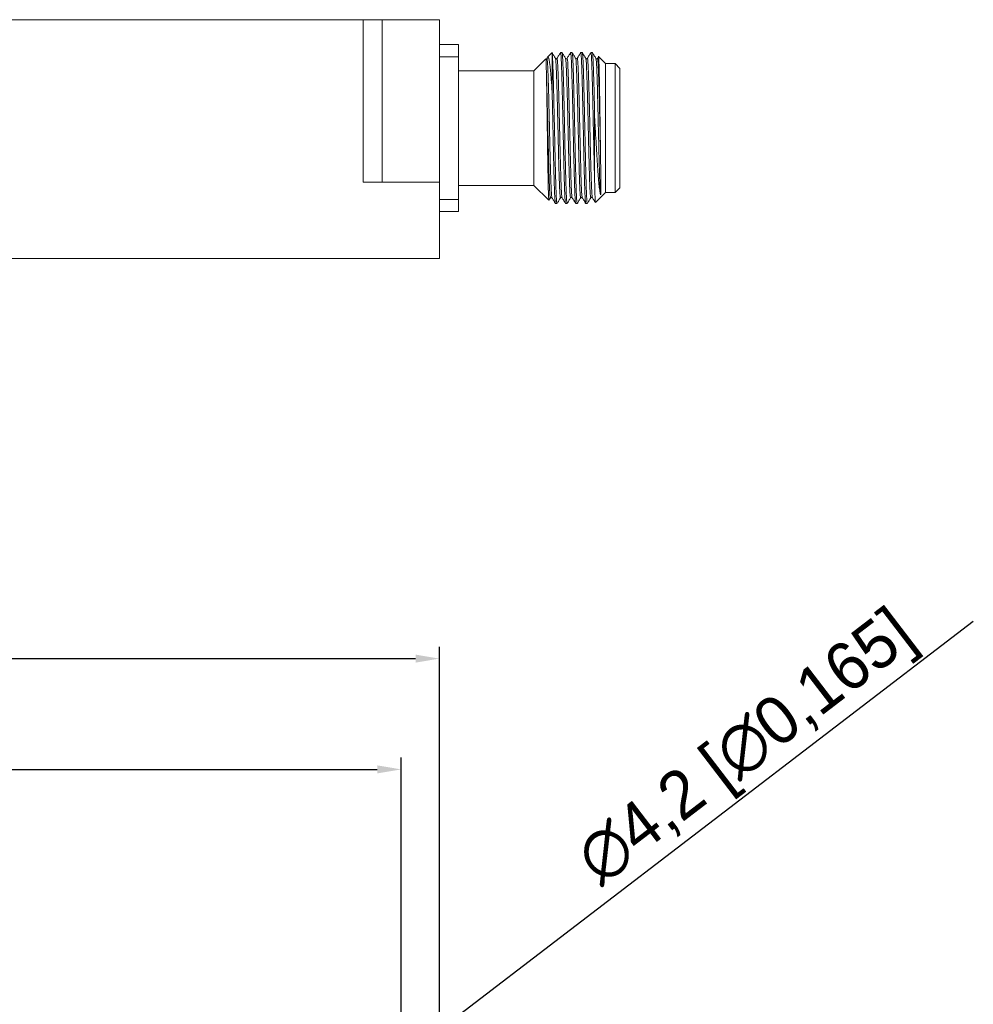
# Model space of a CAD drawing. Header units: millimetres. Extents: x 12 to 566, y 52 to 356.
# Tile 7 of 9: x 233 to 333, y 253 to 356. Entities that reach past the tile are written whole.
import ezdxf

# ---------------------------------------------------------------- set-up
doc = ezdxf.new("R2010")
doc.units = ezdxf.units.MM
doc.header["$PDSIZE"] = -1
doc.dimstyles.new('ISO-25', dxfattribs={"dimtxt": 2.5, "dimasz": 2.5, "dimexe": 1.25, "dimexo": 0.625, "dimtad": 1, "dimtxsty": 'Standard', "dimcen": 2.5, "dimadec": 0, "dimazin": 0, "dimtfac": 1, "dimtmove": 0, "dimatfit": 3, "dimfxl": 1, "dimarcsym": 0})

# ---------------------------------------------------------------- blocks, each defined once
blk = doc.blocks.new('*D5')
at = {"color": 0, "lineweight": -2, "transparency": 16777216}
for p, q in [((116.69, 251.66), (116.69, 290.23)), ((276.69, 251.66), (276.69, 290.23)), ((119.19, 288.98), (274.19, 288.98))]:
    blk.add_line(p, q, dxfattribs=at)
at = {"color": 0, "transparency": 16777216}
for points in [[(119.19, 289.4), (119.19, 288.56), (116.69, 288.98)], [(274.19, 289.4), (274.19, 288.56), (276.69, 288.98)]]:
    blk.add_solid(points, dxfattribs=at)
at = {"layer": 'Defpoints', "color": 0, "transparency": 16777216}
for p in [(276.69, 288.98), (116.69, 251.04), (276.69, 251.04)]:
    blk.add_point(p, dxfattribs=at)
at = {"color": 0, "transparency": 16777216, "insert": (196.69, 292.52), "char_height": 2.5, "attachment_point": 5}
blk.add_mtext('{\\H2x;160 [6,299]}', dxfattribs=at)
blk = doc.blocks.new('*D6')
at = {"color": 0, "lineweight": -2, "transparency": 16777216}
for p, q in [((120.69, 247.66), (120.69, 278.63)), ((272.69, 247.66), (272.69, 278.63)), ((123.19, 277.38), (270.19, 277.38))]:
    blk.add_line(p, q, dxfattribs=at)
at = {"color": 0, "transparency": 16777216}
for points in [[(123.19, 277.8), (123.19, 276.96), (120.69, 277.38)], [(270.19, 277.8), (270.19, 276.96), (272.69, 277.38)]]:
    blk.add_solid(points, dxfattribs=at)
at = {"layer": 'Defpoints', "color": 0, "transparency": 16777216}
for p in [(272.69, 277.38), (120.69, 247.04), (272.69, 247.04)]:
    blk.add_point(p, dxfattribs=at)
at = {"color": 0, "transparency": 16777216, "insert": (196.69, 280.92), "char_height": 2.5, "attachment_point": 5}
blk.add_mtext('{\\H2x;152 [5,984]}', dxfattribs=at)
blk = doc.blocks.new('*D8')
at = {"color": 0, "lineweight": -2, "transparency": 16777216}
for p, q in [((332.58, 292.88), (276.35, 249.83)), ((271.03, 245.76), (274.36, 248.31)), ((269.04, 244.24), (267.06, 242.72))]:
    blk.add_line(p, q, dxfattribs=at)
at = {"color": 0, "transparency": 16777216}
for points in [[(276.09, 250.16), (276.6, 249.5), (274.36, 248.31)], [(268.79, 244.57), (269.29, 243.91), (271.03, 245.76)]]:
    blk.add_solid(points, dxfattribs=at)
at = {"layer": 'Defpoints', "color": 0, "transparency": 16777216}
for p in [(274.36, 248.31), (271.03, 245.76)]:
    blk.add_point(p, dxfattribs=at)
at = {"color": 0, "transparency": 16777216, "insert": (309.09, 279.36), "char_height": 2.5, "attachment_point": 5, "rotation": 37.4376}
blk.add_mtext('{\\H2x;∅4,2 [∅0,165]}', dxfattribs=at)

msp = doc.modelspace()

# ---------------------------------------------------------------- linework, layer by layer
at = {"color": 7, "linetype": 'Continuous', "lineweight": 15}
for p, q in [((203.694, 355.882), (268.694, 355.882)), ((268.694, 355.882), (268.694, 338.882)), ((268.694, 355.882), (270.694, 355.882)), ((270.694, 338.882), (270.694, 355.882)), ((270.694, 355.882), (276.694, 355.882)), ((276.694, 338.882), (276.694, 355.882)), ((278.694, 353.282), (276.694, 353.282)), ((278.694, 351.994), (278.694, 353.282)), ((276.694, 351.994), (278.694, 351.994)), ((278.694, 351.994), (278.694, 337.069)), ((287.844, 351.782), (286.594, 350.532)), ((288.468, 352.405), (287.983, 351.921)), ((288.494, 352.359), (288.483, 352.384)), ((288.494, 348.283), (288.494, 352.359)), ((289.529, 352.432), (289.371, 352.432)), ((290.588, 352.432), (290.429, 352.432)), ((291.646, 352.432), (291.488, 352.432)), ((292.704, 352.432), (292.546, 352.432)), ((293.346, 352.011), (293.233, 351.824)), ((294.094, 351.282), (293.372, 352.004)), ((295.094, 351.282), (294.094, 351.282)), ((294.094, 337.782), (294.094, 351.282)), ((295.594, 350.782), (295.094, 351.282)), ((295.094, 337.782), (295.094, 351.282)), ((295.594, 338.282), (295.594, 350.782)), ((286.594, 350.532), (278.694, 350.532)), ((286.594, 338.532), (286.594, 350.532)), ((292.944, 345.7), (292.944, 338.911)), ((268.694, 338.882), (276.694, 338.882)), ((276.694, 338.882), (276.694, 330.882)), ((278.694, 338.532), (286.594, 338.532)), ((286.594, 338.532), (288.132, 336.993)), ((295.094, 337.782), (295.594, 338.282)), ((288.157, 336.981), (288.313, 337.238)), ((293.04, 336.728), (294.094, 337.782)), ((294.094, 337.782), (295.094, 337.782)), ((278.694, 337.069), (276.694, 337.069)), ((278.694, 335.782), (278.694, 337.069)), ((288.842, 336.632), (289, 336.632)), ((289.9, 336.632), (290.059, 336.632)), ((290.959, 336.632), (291.117, 336.632)), ((292.017, 336.632), (292.175, 336.632)), ((276.694, 335.782), (278.694, 335.782)), ((276.694, 330.882), (116.694, 330.882))]:
    msp.add_line(p, q, dxfattribs=at)
for points, knots in [([(287.892, 350.194), (287.883, 350.562), (287.866, 351.285), (287.853, 351.696), (287.846, 351.804), (287.845, 351.772), (287.845, 351.765)], [0, 0, 0, 0, 0.3746935, 0.7383478, 0.9357637, 1, 1, 1, 1]), ([(288.034, 351.87), (288.062, 351.91), (288.139, 352.018), (288.261, 351.246), (288.386, 349.92), (288.463, 348.752), (288.494, 348.283)], [0, 0, 0, 0, 0.1791801, 0.4829822, 0.7924704, 1, 1, 1, 1]), ([(288.842, 351.825), (288.781, 351.926), (288.658, 352.128), (288.536, 352.33), (288.475, 352.431)], [0, 0, 0, 0, 0.4999916, 1, 1, 1, 1]), ([(288.494, 352.359), (288.504, 352.27), (288.524, 352.098), (288.553, 351.551), (288.581, 350.837), (288.61, 349.933), (288.638, 348.885), (288.666, 347.702), (288.699, 346.255), (288.732, 344.689), (288.765, 343.14), (288.794, 341.818), (288.823, 340.609), (288.851, 339.501), (288.88, 338.546), (288.908, 337.753), (288.936, 337.154), (288.965, 336.779), (288.986, 336.614), (288.998, 336.646), (289, 336.652)], [0, 0, 0, 0, 0.06023525, 0.11557739, 0.17252463, 0.22786673, 0.28481383, 0.34015616, 0.39710314, 0.47732171, 0.53755748, 0.59289944, 0.64984638, 0.70518848, 0.7621357, 0.81747755, 0.87442461, 0.92976673, 0.98671375, 1, 1, 1, 1]), ([(289.001, 351.825), (288.974, 351.804), (288.921, 351.76), (288.868, 351.803), (288.842, 351.825)], [0, 0, 0, 0, 0.4998565, 1, 1, 1, 1]), ([(289.368, 352.431), (289.307, 352.331), (289.184, 352.129), (289.062, 351.927), (289.001, 351.826)], [0, 0, 0, 0, 0.5000209, 1, 1, 1, 1]), ([(289.371, 352.412), (289.378, 352.408), (289.395, 352.398), (289.421, 352.12), (289.449, 351.626), (289.478, 350.93), (289.506, 350.046), (289.535, 349.014), (289.563, 347.844), (289.597, 346.359), (289.631, 344.74), (289.665, 343.14), (289.694, 341.818), (289.723, 340.609), (289.751, 339.501), (289.78, 338.545), (289.808, 337.753), (289.836, 337.153), (289.865, 336.783), (289.884, 336.618), (289.894, 336.64), (289.895, 336.641)], [0, 0, 0, 0, 0.04064322, 0.09567753, 0.14916075, 0.20419497, 0.25767809, 0.31271246, 0.36619572, 0.42122998, 0.5050165, 0.56322934, 0.61671241, 0.67174656, 0.72522978, 0.78026398, 0.83374762, 0.88878175, 0.94226505, 0.99729923, 1, 1, 1, 1]), ([(289.9, 351.824), (289.839, 351.925), (289.717, 352.127), (289.594, 352.329), (289.533, 352.43)], [0, 0, 0, 0, 0.499992, 1, 1, 1, 1]), ([(289.536, 352.399), (289.541, 352.395), (289.555, 352.383), (289.579, 352.118), (289.608, 351.627), (289.636, 350.929), (289.665, 350.046), (289.693, 349.014), (289.721, 347.844), (289.755, 346.359), (289.79, 344.74), (289.824, 343.14), (289.853, 341.818), (289.881, 340.609), (289.91, 339.501), (289.938, 338.546), (289.966, 337.753), (289.995, 337.154), (290.023, 336.779), (290.044, 336.614), (290.056, 336.646), (290.059, 336.652)], [0, 0, 0, 0, 0.0289936, 0.0841139, 0.1376805, 0.1928002, 0.246367, 0.3014871, 0.3550535, 0.4101736, 0.49409, 0.5523933, 0.6059598, 0.6610798, 0.7146464, 0.7697667, 0.8233331, 0.8784532, 0.9320199, 0.98714, 1, 1, 1, 1]), ([(290.059, 351.825), (290.032, 351.803), (289.979, 351.76), (289.927, 351.803), (289.9, 351.825)], [0, 0, 0, 0, 0.5000316, 1, 1, 1, 1]), ([(290.426, 352.431), (290.365, 352.331), (290.243, 352.129), (290.12, 351.927), (290.059, 351.826)], [0, 0, 0, 0, 0.5000253, 1, 1, 1, 1]), ([(290.429, 352.412), (290.437, 352.408), (290.453, 352.398), (290.479, 352.12), (290.508, 351.626), (290.536, 350.93), (290.565, 350.046), (290.593, 349.014), (290.621, 347.844), (290.655, 346.359), (290.69, 344.74), (290.724, 343.14), (290.753, 341.818), (290.781, 340.609), (290.81, 339.501), (290.838, 338.545), (290.866, 337.753), (290.895, 337.153), (290.923, 336.783), (290.943, 336.618), (290.953, 336.64), (290.953, 336.641)], [0, 0, 0, 0, 0.0406542, 0.0957025, 0.1491994, 0.2042478, 0.2577443, 0.3127924, 0.3662893, 0.4213375, 0.5051451, 0.5633728, 0.6168695, 0.6719176, 0.7254142, 0.7804627, 0.8339593, 0.8890076, 0.9425045, 0.9975527, 1, 1, 1, 1]), ([(290.959, 351.825), (290.897, 351.926), (290.775, 352.128), (290.653, 352.33), (290.591, 352.431)], [0, 0, 0, 0, 0.49998686, 1, 1, 1, 1]), ([(290.594, 352.4), (290.599, 352.396), (290.613, 352.383), (290.638, 352.118), (290.666, 351.627), (290.694, 350.929), (290.723, 350.046), (290.751, 349.014), (290.78, 347.844), (290.813, 346.359), (290.848, 344.741), (290.882, 343.14), (290.911, 341.818), (290.939, 340.609), (290.968, 339.501), (290.996, 338.546), (291.025, 337.753), (291.053, 337.154), (291.082, 336.779), (291.103, 336.614), (291.115, 336.646), (291.117, 336.652)], [0, 0, 0, 0, 0.0294113, 0.0845074, 0.1380507, 0.1931468, 0.2466904, 0.3017865, 0.35533, 0.4104264, 0.4943092, 0.5525872, 0.6061305, 0.6612266, 0.7147701, 0.7698664, 0.8234096, 0.8785059, 0.9320494, 0.9871456, 1, 1, 1, 1]), ([(291.117, 351.825), (291.091, 351.803), (291.038, 351.76), (290.985, 351.804), (290.958, 351.825)], [0, 0, 0, 0, 0.5000579, 1, 1, 1, 1]), ([(291.484, 352.431), (291.423, 352.33), (291.301, 352.128), (291.178, 351.926), (291.117, 351.825)], [0, 0, 0, 0, 0.5000093, 1, 1, 1, 1]), ([(291.488, 352.412), (291.495, 352.408), (291.512, 352.398), (291.538, 352.12), (291.566, 351.626), (291.594, 350.93), (291.623, 350.046), (291.651, 349.014), (291.68, 347.844), (291.713, 346.359), (291.748, 344.74), (291.782, 343.14), (291.811, 341.818), (291.839, 340.609), (291.868, 339.501), (291.896, 338.545), (291.925, 337.753), (291.953, 337.153), (291.982, 336.784), (292.001, 336.618), (292.011, 336.639), (292.011, 336.64)], [0, 0, 0, 0, 0.04067606, 0.09575481, 0.14928135, 0.20436003, 0.25788662, 0.31296507, 0.36649183, 0.42157053, 0.50542447, 0.56368431, 0.6172106, 0.67228921, 0.72581564, 0.78089453, 0.8344212, 0.88949979, 0.94302632, 0.99810497, 1, 1, 1, 1]), ([(292.017, 351.825), (291.955, 351.926), (291.833, 352.128), (291.711, 352.33), (291.649, 352.431)], [0, 0, 0, 0, 0.49999071, 1, 1, 1, 1]), ([(291.652, 352.401), (291.657, 352.396), (291.672, 352.384), (291.696, 352.118), (291.724, 351.627), (291.753, 350.93), (291.781, 350.046), (291.81, 349.014), (291.838, 347.844), (291.872, 346.359), (291.906, 344.741), (291.94, 343.14), (291.969, 341.818), (291.998, 340.609), (292.026, 339.501), (292.055, 338.546), (292.083, 337.753), (292.111, 337.154), (292.14, 336.779), (292.161, 336.614), (292.173, 336.646), (292.175, 336.652)], [0, 0, 0, 0, 0.03005152, 0.08511083, 0.13861862, 0.19367817, 0.24718577, 0.30224511, 0.35575304, 0.41081239, 0.49464591, 0.55288514, 0.60639278, 0.66145222, 0.71496, 0.77001969, 0.82352723, 0.87858681, 0.93209461, 0.98715412, 1, 1, 1, 1]), ([(292.176, 351.825), (292.149, 351.804), (292.096, 351.76), (292.043, 351.803), (292.017, 351.825)], [0, 0, 0, 0, 0.499904, 1, 1, 1, 1]), ([(292.542, 352.431), (292.481, 352.33), (292.359, 352.128), (292.236, 351.926), (292.175, 351.825)], [0, 0, 0, 0, 0.5000149, 1, 1, 1, 1]), ([(292.546, 352.412), (292.553, 352.408), (292.57, 352.398), (292.596, 352.12), (292.624, 351.626), (292.653, 350.93), (292.681, 350.046), (292.71, 349.014), (292.738, 347.844), (292.772, 346.359), (292.806, 344.741), (292.84, 343.14), (292.869, 341.82), (292.904, 340.343), (292.929, 339.456), (292.944, 338.911)], [0, 0, 0, 0, 0.053518, 0.1259888, 0.1964179, 0.2688886, 0.3393172, 0.4117883, 0.4822165, 0.5546874, 0.6650223, 0.7416789, 0.8121071, 0.8845779, 1, 1, 1, 1]), ([(293.075, 351.826), (293.014, 351.927), (292.891, 352.129), (292.769, 352.33), (292.708, 352.431)], [0, 0, 0, 0, 0.4999902, 1, 1, 1, 1]), ([(292.71, 352.401), (292.715, 352.397), (292.73, 352.384), (292.754, 352.118), (292.783, 351.627), (292.811, 350.929), (292.84, 350.046), (292.868, 349.014), (292.896, 347.844), (292.922, 346.726), (292.938, 345.992), (292.944, 345.7)], [0, 0, 0, 0, 0.067821, 0.1909022, 0.3105145, 0.4335958, 0.5532083, 0.6762899, 0.7959026, 0.9189838, 1, 1, 1, 1]), ([(293.234, 351.825), (293.207, 351.803), (293.154, 351.76), (293.101, 351.804), (293.075, 351.825)], [0, 0, 0, 0, 0.5002122, 1, 1, 1, 1]), ([(293.351, 352.008), (293.352, 352.012), (293.364, 352.174), (293.388, 351.708), (293.423, 350.575), (293.459, 348.672), (293.491, 346.556), (293.518, 344.649), (293.535, 343.457), (293.544, 342.878), (293.546, 342.762)], [0, 0, 0, 0, 0.0050747, 0.1897282, 0.3735177, 0.556411, 0.7384419, 0.8690081, 0.9736823, 1, 1, 1, 1]), ([(288.15, 337.011), (288.139, 337.077), (288.117, 337.215), (288.082, 338.455), (288.047, 340.335), (288.014, 342.481), (287.987, 344.405), (287.96, 346.309), (287.935, 347.946), (287.911, 349.327), (287.899, 349.902), (287.892, 350.194)], [0, 0, 0, 0, 0.12714315, 0.26634382, 0.40487606, 0.54276413, 0.64239041, 0.72095487, 0.85680849, 0.92726173, 1, 1, 1, 1]), ([(288.494, 348.283), (288.504, 347.851), (288.532, 346.674), (288.57, 344.876), (288.607, 343.141), (288.636, 341.818), (288.664, 340.609), (288.693, 339.501), (288.721, 338.545), (288.75, 337.753), (288.778, 337.153), (288.807, 336.783), (288.826, 336.618), (288.836, 336.64), (288.836, 336.64)], [0, 0, 0, 0, 0.0890977, 0.2430628, 0.3321607, 0.4140194, 0.498252, 0.5801106, 0.6643436, 0.7462025, 0.8304351, 0.9122942, 0.9965269, 1, 1, 1, 1]), ([(292.944, 345.7), (292.965, 345.31), (293.012, 344.445), (293.083, 343.151), (293.157, 341.872), (293.23, 340.72), (293.303, 339.694), (293.376, 338.823), (293.45, 338.14), (293.506, 337.761), (293.538, 337.615), (293.546, 337.582)], [0, 0, 0, 0, 0.10906564, 0.24224612, 0.36372216, 0.48518564, 0.60617196, 0.72714623, 0.84586461, 0.96457346, 1, 1, 1, 1]), ([(293.546, 337.582), (293.547, 337.576), (293.55, 337.566), (293.554, 337.554), (293.558, 337.548), (293.561, 337.546), (293.563, 337.547), (293.564, 337.548), (293.564, 337.548), (293.565, 337.548), (293.565, 337.548), (293.566, 337.549), (293.567, 337.55), (293.573, 337.562), (293.573, 337.571), (293.577, 337.589), (293.58, 337.616), (293.584, 337.664), (293.589, 337.755), (293.592, 337.884), (293.594, 338.059), (293.594, 338.331), (293.593, 338.77), (293.586, 339.611), (293.572, 340.912), (293.555, 342.133), (293.546, 342.762)], [0, 0, 0, 0, 0.0093621, 0.0163228, 0.0213555, 0.0226768, 0.023058, 0.0231942, 0.0232519, 0.0233067, 0.0233681, 0.023442, 0.0236147, 0.0241473, 0.031541, 0.0352694, 0.0436521, 0.0627403, 0.0899448, 0.1446661, 0.1929229, 0.2476639, 0.3660645, 0.5005775, 0.7428831, 1, 1, 1, 1]), ([(292.944, 338.911), (292.95, 338.599), (292.962, 338), (292.981, 337.35), (292.998, 336.927), (293.012, 336.722), (293.02, 336.737), (293.022, 336.741)], [0, 0, 0, 0, 0.2449513, 0.46913297, 0.69982324, 0.92376589, 1, 1, 1, 1]), ([(288.313, 337.239), (288.339, 337.261), (288.392, 337.303), (288.445, 337.26), (288.472, 337.238)], [0, 0, 0, 0, 0.5004948, 1, 1, 1, 1]), ([(288.471, 337.238), (288.533, 337.137), (288.655, 336.935), (288.777, 336.733), (288.839, 336.632)], [0, 0, 0, 0, 0.5000014, 1, 1, 1, 1]), ([(289.004, 336.633), (289.065, 336.734), (289.188, 336.936), (289.31, 337.138), (289.371, 337.239)], [0, 0, 0, 0, 0.5000125, 1, 1, 1, 1]), ([(289.37, 337.238), (289.397, 337.26), (289.45, 337.303), (289.503, 337.261), (289.529, 337.239)], [0, 0, 0, 0, 0.4994998, 1, 1, 1, 1]), ([(289.53, 337.238), (289.591, 337.137), (289.714, 336.935), (289.836, 336.733), (289.897, 336.632)], [0, 0, 0, 0, 0.4999854, 1, 1, 1, 1]), ([(290.062, 336.633), (290.124, 336.734), (290.246, 336.936), (290.368, 337.138), (290.43, 337.239)], [0, 0, 0, 0, 0.5000082, 1, 1, 1, 1]), ([(290.43, 337.239), (290.456, 337.261), (290.509, 337.303), (290.562, 337.26), (290.588, 337.238)], [0, 0, 0, 0, 0.5005107, 1, 1, 1, 1]), ([(290.588, 337.238), (290.649, 337.137), (290.772, 336.935), (290.894, 336.733), (290.955, 336.632)], [0, 0, 0, 0, 0.4999752, 1, 1, 1, 1]), ([(291.12, 336.633), (291.182, 336.734), (291.304, 336.936), (291.426, 337.137), (291.488, 337.238)], [0, 0, 0, 0, 0.5000245, 1, 1, 1, 1]), ([(291.487, 337.238), (291.514, 337.26), (291.567, 337.303), (291.619, 337.261), (291.646, 337.239)], [0, 0, 0, 0, 0.4995198, 1, 1, 1, 1]), ([(291.646, 337.239), (291.707, 337.138), (291.83, 336.936), (291.952, 336.734), (292.013, 336.633)], [0, 0, 0, 0, 0.4999801, 1, 1, 1, 1]), ([(292.178, 336.632), (292.24, 336.733), (292.362, 336.935), (292.484, 337.137), (292.546, 337.238)], [0, 0, 0, 0, 0.499994, 1, 1, 1, 1]), ([(292.546, 337.239), (292.573, 337.261), (292.626, 337.303), (292.679, 337.26), (292.705, 337.238)], [0, 0, 0, 0, 0.5004694, 1, 1, 1, 1]), ([(292.704, 337.239), (292.765, 337.138), (292.868, 336.97), (292.97, 336.801), (293.011, 336.734)], [0, 0, 0, 0, 0.5993464, 1, 1, 1, 1])]:
    msp.add_open_spline(points, degree=3, knots=knots, dxfattribs=at)
at = {"color": 8, "linetype": 'Continuous', "lineweight": 15}
for points, knots in [([(288.471, 337.265), (288.469, 337.26), (288.453, 337.215), (288.422, 337.577), (288.377, 338.41), (288.331, 339.764), (288.286, 341.442), (288.242, 343.263), (288.2, 345.114), (288.157, 346.953), (288.112, 348.708), (288.066, 350.195), (288.02, 351.259), (287.977, 351.778), (287.945, 351.917), (287.929, 351.753), (287.925, 351.722)], [0, 0, 0, 0, 0.0110242, 0.0891472, 0.1721415, 0.2573077, 0.3414991, 0.4217725, 0.496649, 0.5748627, 0.6579125, 0.743088, 0.8272396, 0.9074342, 0.9822749, 1, 1, 1, 1]), ([(289.371, 337.292), (289.364, 337.271), (289.344, 337.204), (289.307, 337.589), (289.263, 338.455), (289.217, 339.818), (289.171, 341.502), (289.128, 343.322), (289.086, 345.17), (289.043, 347.005), (288.998, 348.751), (288.952, 350.234), (288.906, 351.255), (288.87, 351.768), (288.849, 351.771), (288.842, 351.771)], [0, 0, 0, 0, 0.03821506, 0.11893192, 0.20456566, 0.29232101, 0.37895906, 0.46147799, 0.53853984, 0.61929205, 0.70494766, 0.79270632, 0.87932753, 0.96181532, 1, 1, 1, 1]), ([(289.53, 337.256), (289.529, 337.252), (289.513, 337.203), (289.483, 337.544), (289.438, 338.342), (289.392, 339.671), (289.347, 341.333), (289.303, 343.15), (289.26, 345), (289.218, 346.841), (289.173, 348.605), (289.127, 350.119), (289.081, 351.194), (289.039, 351.787), (289.013, 351.798), (289.001, 351.803)], [0, 0, 0, 0, 0.007064, 0.0873041, 0.1727144, 0.2605564, 0.3475916, 0.4307514, 0.5081967, 0.5885324, 0.6740027, 0.761857, 0.8488544, 0.9319349, 1, 1, 1, 1]), ([(290.43, 337.292), (290.423, 337.27), (290.402, 337.2), (290.367, 337.575), (290.322, 338.428), (290.276, 339.781), (290.231, 341.459), (290.187, 343.278), (290.145, 345.126), (290.102, 346.962), (290.057, 348.712), (290.011, 350.204), (289.966, 351.236), (289.929, 351.762), (289.907, 351.769), (289.9, 351.771)], [0, 0, 0, 0, 0.0363108, 0.11691, 0.2024934, 0.2902713, 0.3770095, 0.4596893, 0.5368366, 0.6174768, 0.7030828, 0.7908639, 0.8775863, 0.9602344, 1, 1, 1, 1]), ([(290.588, 337.244), (290.588, 337.243), (290.573, 337.191), (290.544, 337.513), (290.499, 338.275), (290.453, 339.579), (290.408, 341.224), (290.364, 343.037), (290.321, 344.887), (290.279, 346.73), (290.234, 348.502), (290.188, 350.037), (290.142, 351.143), (290.099, 351.773), (290.072, 351.801), (290.059, 351.813)], [0, 0, 0, 0, 0.0021065, 0.0819824, 0.1671687, 0.254975, 0.3421744, 0.4256689, 0.5033604, 0.5833327, 0.6685813, 0.7564033, 0.8435682, 0.9269854, 1, 1, 1, 1]), ([(291.487, 337.291), (291.482, 337.27), (291.461, 337.197), (291.426, 337.561), (291.381, 338.401), (291.336, 339.745), (291.29, 341.417), (291.247, 343.234), (291.204, 345.082), (291.161, 346.919), (291.117, 348.673), (291.071, 350.173), (291.025, 351.218), (290.988, 351.756), (290.966, 351.768), (290.959, 351.772)], [0, 0, 0, 0, 0.0338066, 0.1142864, 0.1997999, 0.2875831, 0.3744016, 0.4572266, 0.5344506, 0.6149666, 0.7005023, 0.7882895, 0.8750926, 0.9578869, 1, 1, 1, 1]), ([(291.646, 337.246), (291.633, 337.305), (291.604, 337.43), (291.56, 338.227), (291.514, 339.483), (291.469, 341.118), (291.425, 342.924), (291.382, 344.774), (291.34, 346.618), (291.295, 348.4), (291.249, 349.949), (291.204, 351.106), (291.158, 351.701), (291.134, 351.919), (291.117, 351.825), (291.117, 351.825)], [0, 0, 0, 0, 0.0768373, 0.161769, 0.2495069, 0.3368386, 0.4206384, 0.4986075, 0.5781905, 0.663187, 0.7509436, 0.8382441, 0.9219687, 0.999864, 1, 1, 1, 1]), ([(292.546, 337.29), (292.54, 337.269), (292.52, 337.194), (292.486, 337.548), (292.441, 338.375), (292.395, 339.708), (292.349, 341.375), (292.306, 343.19), (292.264, 345.038), (292.221, 346.876), (292.176, 348.633), (292.13, 350.141), (292.085, 351.199), (292.047, 351.751), (292.024, 351.768), (292.016, 351.773)], [0, 0, 0, 0, 0.0314997, 0.1118148, 0.1972199, 0.2849659, 0.3718257, 0.4547563, 0.5320316, 0.6123824, 0.6978101, 0.7855601, 0.8724058, 0.9553043, 1, 1, 1, 1]), ([(292.704, 337.259), (292.692, 337.307), (292.664, 337.411), (292.622, 338.166), (292.576, 339.393), (292.53, 341.011), (292.486, 342.812), (292.443, 344.661), (292.401, 346.506), (292.356, 348.295), (292.31, 349.865), (292.265, 351.049), (292.221, 351.68), (292.191, 351.913), (292.176, 351.817), (292.175, 351.811)], [0, 0, 0, 0, 0.0711041, 0.1557776, 0.2434417, 0.3309007, 0.415004, 0.4933063, 0.5725006, 0.6572417, 0.7449272, 0.832358, 0.9163883, 0.994604, 1, 1, 1, 1]), ([(293.546, 337.582), (293.531, 337.829), (293.5, 338.331), (293.454, 339.677), (293.409, 341.332), (293.365, 343.147), (293.323, 344.994), (293.28, 346.833), (293.235, 348.594), (293.19, 350.11), (293.144, 351.18), (293.106, 351.745), (293.083, 351.767), (293.075, 351.774)], [0, 0, 0, 0, 0.0958081, 0.1943294, 0.2919408, 0.3852138, 0.4720797, 0.5621539, 0.657988, 0.7565153, 0.8541101, 0.9473497, 1, 1, 1, 1]), ([(293.546, 342.762), (293.532, 343.355), (293.504, 344.543), (293.462, 346.396), (293.417, 348.19), (293.371, 349.779), (293.326, 350.99), (293.282, 351.657), (293.251, 351.907), (293.235, 351.811), (293.234, 351.799)], [0, 0, 0, 0, 0.13328291, 0.26675813, 0.40985017, 0.55823825, 0.70653593, 0.84937438, 0.98249, 1, 1, 1, 1]), ([(288.313, 337.292), (288.306, 337.271), (288.284, 337.208), (288.248, 337.603), (288.203, 338.482), (288.157, 339.854), (288.112, 341.544), (288.069, 343.365), (288.026, 345.215), (287.983, 347.043), (287.938, 348.81), (287.908, 349.729), (287.892, 350.194)], [0, 0, 0, 0, 0.0495314, 0.1513591, 0.2593109, 0.3698397, 0.4788662, 0.5826252, 0.6796171, 0.7814894, 0.8894686, 1, 1, 1, 1])]:
    msp.add_open_spline(points, degree=3, knots=knots, dxfattribs=at)

# ---------------------------------------------------------------- dimensions: what is measured, and where the dimension line sits
for base, p1, p2, picture, middle in [((276.694, 288.981), (116.694, 251.035), (276.694, 251.035), '*D5', (196.694, 292.523)), ((272.694, 277.381), (120.694, 247.035), (272.694, 247.035), '*D6', (196.694, 280.923))]:
    dim = msp.add_linear_dim(base=base, p1=p1, p2=p2, text='{\\H2x;<>}', dimstyle='ISO-25')
    dim.commit()
    dim.dimension.update_dxf_attribs({"geometry": picture, "text_midpoint": middle})
dim = msp.add_diameter_dim_2p(p1=(271.027, 245.759), p2=(274.361, 248.312), text='{\\H2x;<>}', dimstyle='ISO-25')
dim.commit()
dim.dimension.update_dxf_attribs({"geometry": '*D8', "text_midpoint": (311.242, 276.548), "dimtype": 163})

doc.saveas('drawing.dxf')
